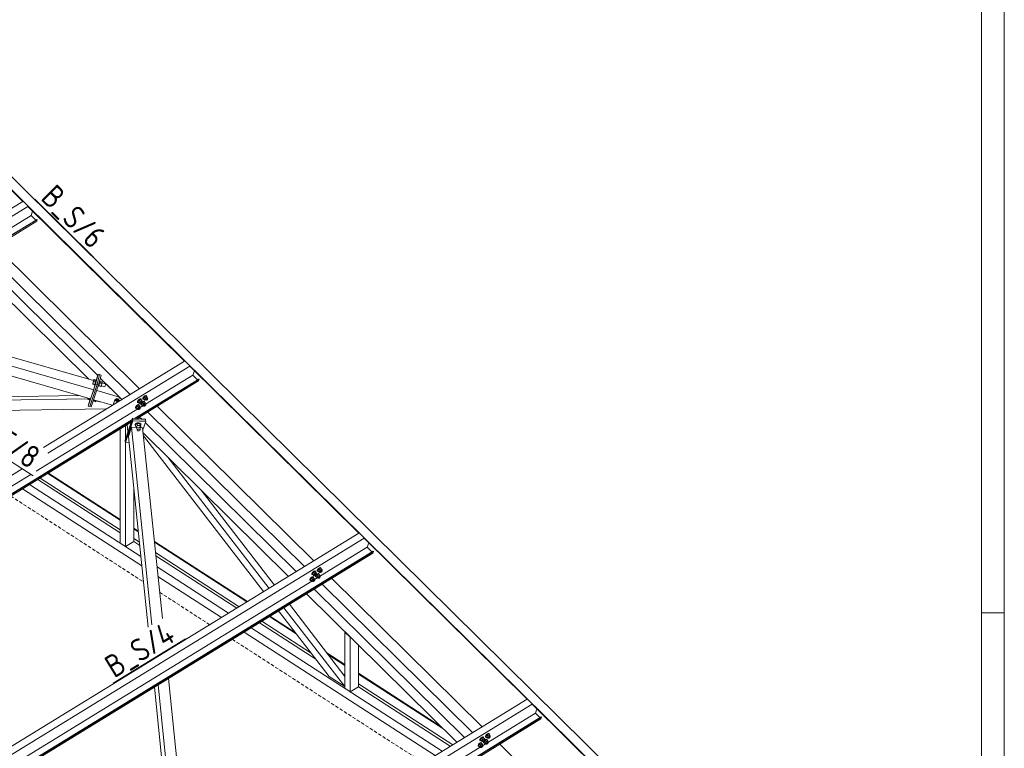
# Model space of a CAD drawing. Header units: millimetres. Extents: x 581 to 1768, y 561 to 1400.
# Tile 91 of 91: x 1595 to 1768, y 1131 to 1259. Entities that reach past the tile are written whole.
import ezdxf

# ---------------------------------------------------------------- set-up
doc = ezdxf.new("R2010")
doc.units = ezdxf.units.MM
doc.header["$LTSCALE"] = 0.6
doc.linetypes.add('VERDECKT2', pattern=[1.5, 1, -0.5])
doc.linetypes.add('XKITLINE00', pattern=[0])
for name, color, linetype, lineweight in [('Bolt', 7, 'Continuous', 0), ('DrawingSheet', 5, 'Continuous', 0), ('Part', 2, 'Continuous', 0), ('PartMark', 3, 'Continuous', 0)]:
    doc.layers.add(name, color=color, linetype=linetype, lineweight=lineweight)
doc.styles.add('ISOCPEUR', font='ISOCPEUR.TTF')

msp = doc.modelspace()

# ---------------------------------------------------------------- linework, layer by layer
at = {"layer": 'Bolt', "color": 3, "linetype": 'XKITLINE00', "lineweight": 0}
for p, q in [((1607.9, 1195.71), (1607.78, 1195.29)), ((1607.83, 1195.56), (1607.95, 1195.98)), ((1607.99, 1196.05), (1607.9, 1195.71)), ((1608.22, 1195.61), (1607.9, 1195.71)), ((1607.95, 1195.98), (1607.99, 1196.05)), ((1608.31, 1195.96), (1607.99, 1196.05)), ((1608.22, 1195.61), (1608.31, 1195.96)), ((1608.29, 1195.85), (1608.23, 1195.62)), ((1608.32, 1195.99), (1608.29, 1195.85)), ((1608.3, 1195.96), (1608.32, 1196.01)), ((1608.32, 1196.01), (1608.32, 1195.99)), ((1608.32, 1196.01), (1608.41, 1195.99)), ((1608.32, 1195.59), (1608.38, 1195.82)), ((1608.38, 1195.82), (1608.42, 1195.96)), ((1608.42, 1195.96), (1608.41, 1195.99)), ((1608.96, 1195.83), (1609.02, 1195.81)), ((1608.99, 1195.64), (1609.02, 1195.79)), ((1609.02, 1195.79), (1609.02, 1195.81)), ((1609.43, 1195.63), (1609.02, 1195.75)), ((1607.74, 1195.22), (1607.83, 1195.56)), ((1607.78, 1195.29), (1607.74, 1195.22)), ((1608.06, 1195.13), (1607.74, 1195.22)), ((1608.1, 1195.2), (1607.78, 1195.29)), ((1608.09, 1195.17), (1608.05, 1195.07)), ((1608.05, 1195.09), (1608.06, 1195.13)), ((1608.05, 1195.07), (1608.05, 1195.09)), ((1608.05, 1195.07), (1608.15, 1195.04)), ((1608.1, 1195.2), (1608.06, 1195.13)), ((1608.15, 1195.37), (1608.09, 1195.17)), ((1608.1, 1195.2), (1608.22, 1195.61)), ((1608.23, 1195.62), (1608.15, 1195.37)), ((1608.15, 1195.04), (1608.19, 1195.14)), ((1608.19, 1195.14), (1608.25, 1195.34)), ((1608.25, 1195.34), (1608.32, 1195.59)), ((1608.7, 1194.88), (1608.76, 1194.86)), ((1608.76, 1194.86), (1608.79, 1194.97)), ((1609.18, 1194.8), (1608.78, 1194.92)), ((1608.79, 1194.97), (1608.86, 1195.17)), ((1608.8, 1195), (1609.22, 1194.88)), ((1608.86, 1195.17), (1608.93, 1195.42)), ((1608.93, 1195.42), (1608.99, 1195.64)), ((1609.34, 1195.29), (1608.93, 1195.41)), ((1609.22, 1194.88), (1609.18, 1194.8)), ((1609.22, 1194.88), (1609.34, 1195.29)), ((1609.24, 1194.96), (1609.87, 1194.78)), ((1609.34, 1195.29), (1609.43, 1195.63)), ((1609.39, 1195.47), (1610.02, 1195.29)), ((1609.87, 1194.78), (1609.89, 1194.84)), ((1609.89, 1194.84), (1609.93, 1194.95)), ((1609.93, 1194.95), (1609.97, 1195.08)), ((1609.97, 1195.08), (1610, 1195.2)), ((1610, 1195.2), (1610.02, 1195.28)), ((1610.02, 1195.28), (1610.02, 1195.29)), ((1606.85, 1192.57), (1606.91, 1192.77)), ((1606.89, 1192.64), (1606.85, 1192.57)), ((1607.18, 1192.48), (1606.85, 1192.57)), ((1606.89, 1192.64), (1606.93, 1192.76)), ((1607.21, 1192.55), (1606.89, 1192.64)), ((1607.16, 1192.44), (1607.17, 1192.48)), ((1607.17, 1192.42), (1607.16, 1192.44)), ((1607.21, 1192.52), (1607.17, 1192.42)), ((1607.17, 1192.42), (1607.26, 1192.39)), ((1607.21, 1192.55), (1607.18, 1192.48)), ((1607.21, 1192.52), (1607.25, 1192.67)), ((1607.25, 1192.67), (1607.21, 1192.55)), ((1607.26, 1192.39), (1607.3, 1192.49)), ((1607.3, 1192.49), (1607.35, 1192.64)), ((1607.81, 1192.23), (1607.87, 1192.22)), ((1607.87, 1192.22), (1607.91, 1192.32)), ((1608.3, 1192.15), (1607.89, 1192.27)), ((1607.91, 1192.32), (1607.96, 1192.47)), ((1608.33, 1192.23), (1607.92, 1192.35)), ((1608.33, 1192.23), (1608.3, 1192.15)), ((1608.37, 1192.35), (1608.33, 1192.23)), ((1608.36, 1192.31), (1608.99, 1192.13)), ((1615.7, 1192.33), (1615.62, 1192.19)), ((1615.68, 1192.13), (1615.76, 1192.28)), ((1615.83, 1192.49), (1615.7, 1192.33)), ((1615.9, 1192.42), (1615.7, 1192.15)), ((1615.76, 1192.28), (1615.89, 1192.43)), ((1615.99, 1192.61), (1615.83, 1192.49)), ((1615.89, 1192.43), (1616.04, 1192.55)), ((1616.16, 1192.58), (1615.9, 1192.42)), ((1616.12, 1192.2), (1615.9, 1192.42)), ((1616.12, 1192.66), (1615.99, 1192.61)), ((1616.04, 1192.55), (1616.18, 1192.61)), ((1616.2, 1192.64), (1616.12, 1192.66)), ((1616.38, 1192.36), (1616.12, 1192.2)), ((1616.16, 1192.58), (1616.38, 1192.36)), ((1616.18, 1192.61), (1616.25, 1192.58)), ((1616.2, 1192.64), (1616.25, 1192.58)), ((1616.25, 1192.58), (1616.25, 1192.49)), ((1616.33, 1192.23), (1616.46, 1192.1)), ((1616.45, 1192.25), (1616.38, 1192.36)), ((1616.39, 1192.17), (1616.45, 1192.25)), ((1616.57, 1192.67), (1616.58, 1192.77)), ((1616.57, 1192.67), (1616.63, 1192.62)), ((1616.65, 1192.92), (1616.58, 1192.77)), ((1616.74, 1192.23), (1616.6, 1192.17)), ((1616.63, 1192.72), (1616.71, 1192.86)), ((1616.63, 1192.62), (1616.63, 1192.72)), ((1616.7, 1192.59), (1616.63, 1192.62)), ((1616.79, 1193.07), (1616.65, 1192.92)), ((1616.85, 1193.01), (1616.66, 1192.73)), ((1616.88, 1192.51), (1616.66, 1192.73)), ((1616.66, 1192.73), (1616.72, 1192.62)), ((1616.73, 1192.61), (1616.7, 1192.59)), ((1616.71, 1192.86), (1616.84, 1193.02)), ((1616.72, 1192.62), (1616.94, 1192.4)), ((1616.81, 1192.2), (1616.74, 1192.23)), ((1616.94, 1193.19), (1616.79, 1193.07)), ((1616.84, 1193.02), (1617, 1193.14)), ((1617.11, 1193.17), (1616.85, 1193.01)), ((1617.07, 1192.79), (1616.85, 1193.01)), ((1616.88, 1192.51), (1617.07, 1192.79)), ((1616.88, 1192.51), (1616.94, 1192.4)), ((1617.08, 1193.25), (1616.94, 1193.19)), ((1616.94, 1192.4), (1617.06, 1192.47)), ((1617, 1193.14), (1617.13, 1193.19)), ((1617, 1192.54), (1617.13, 1192.41)), ((1617.34, 1192.95), (1617.07, 1192.79)), ((1617.15, 1193.22), (1617.08, 1193.25)), ((1617.11, 1193.17), (1617.34, 1192.95)), ((1617.13, 1193.19), (1617.21, 1193.17)), ((1617.13, 1192.46), (1617.17, 1192.53)), ((1617.13, 1192.41), (1617.13, 1192.46)), ((1617.17, 1192.39), (1617.13, 1192.41)), ((1617.15, 1193.22), (1617.21, 1193.17)), ((1617.17, 1192.53), (1617.24, 1192.61)), ((1617.23, 1192.42), (1617.17, 1192.39)), ((1617.21, 1193.17), (1617.2, 1193.08)), ((1617.31, 1192.48), (1617.23, 1192.42)), ((1617.24, 1192.61), (1617.31, 1192.67)), ((1617.28, 1192.81), (1617.42, 1192.68)), ((1617.31, 1192.67), (1617.38, 1192.69)), ((1617.38, 1192.56), (1617.31, 1192.48)), ((1617.4, 1192.84), (1617.34, 1192.95)), ((1617.34, 1192.75), (1617.4, 1192.84)), ((1617.38, 1192.69), (1617.42, 1192.68)), ((1617.42, 1192.63), (1617.38, 1192.56)), ((1617.42, 1192.68), (1617.42, 1192.63)), ((1608.99, 1192.13), (1609, 1192.16)), ((1615.36, 1191.31), (1615.28, 1191.17)), ((1615.28, 1191.07), (1615.28, 1191.17)), ((1615.28, 1191.07), (1615.33, 1191.02)), ((1615.33, 1191.02), (1615.34, 1191.11)), ((1615.41, 1190.99), (1615.33, 1191.02)), ((1615.34, 1191.11), (1615.41, 1191.26)), ((1615.49, 1191.47), (1615.36, 1191.31)), ((1615.56, 1191.4), (1615.36, 1191.13)), ((1615.58, 1190.91), (1615.36, 1191.13)), ((1615.36, 1191.13), (1615.43, 1191.02)), ((1615.41, 1191.26), (1615.55, 1191.41)), ((1615.44, 1191), (1615.41, 1190.99)), ((1615.43, 1191.02), (1615.65, 1190.8)), ((1615.65, 1191.59), (1615.49, 1191.47)), ((1615.55, 1191.41), (1615.7, 1191.53)), ((1615.82, 1191.56), (1615.56, 1191.4)), ((1615.78, 1191.18), (1615.56, 1191.4)), ((1615.58, 1190.91), (1615.78, 1191.18)), ((1615.58, 1190.91), (1615.65, 1190.8)), ((1615.62, 1192.09), (1615.62, 1192.19)), ((1615.62, 1192.09), (1615.67, 1192.03)), ((1615.78, 1191.64), (1615.65, 1191.59)), ((1615.65, 1190.8), (1615.77, 1190.87)), ((1615.67, 1192.03), (1615.68, 1192.13)), ((1615.75, 1192.01), (1615.67, 1192.03)), ((1615.92, 1191.93), (1615.7, 1192.15)), ((1615.7, 1192.15), (1615.77, 1192.03)), ((1615.7, 1191.53), (1615.84, 1191.59)), ((1615.7, 1190.93), (1615.83, 1190.8)), ((1615.78, 1192.02), (1615.75, 1192.01)), ((1615.77, 1192.03), (1615.99, 1191.82)), ((1615.86, 1191.62), (1615.78, 1191.64)), ((1616.04, 1191.34), (1615.78, 1191.18)), ((1615.82, 1191.56), (1616.04, 1191.34)), ((1615.83, 1190.85), (1615.87, 1190.92)), ((1615.83, 1190.8), (1615.83, 1190.85)), ((1615.87, 1190.79), (1615.83, 1190.8)), ((1615.84, 1191.59), (1615.91, 1191.56)), ((1615.86, 1191.62), (1615.91, 1191.56)), ((1615.87, 1190.92), (1615.94, 1191)), ((1615.94, 1190.82), (1615.87, 1190.79)), ((1615.91, 1191.56), (1615.91, 1191.47)), ((1615.92, 1191.93), (1616.12, 1192.2)), ((1615.92, 1191.93), (1615.99, 1191.82)), ((1615.94, 1191), (1616.02, 1191.06)), ((1616.01, 1190.88), (1615.94, 1190.82)), ((1615.99, 1191.82), (1616.11, 1191.89)), ((1615.99, 1191.21), (1616.12, 1191.08)), ((1616.08, 1190.95), (1616.01, 1190.88)), ((1616.02, 1191.06), (1616.08, 1191.09)), ((1616.04, 1191.95), (1616.17, 1191.82)), ((1616.11, 1191.23), (1616.04, 1191.34)), ((1616.05, 1191.15), (1616.11, 1191.23)), ((1616.08, 1191.09), (1616.12, 1191.08)), ((1616.12, 1191.03), (1616.08, 1190.95)), ((1616.12, 1191.08), (1616.12, 1191.03)), ((1616.17, 1191.87), (1616.21, 1191.94)), ((1616.17, 1191.82), (1616.17, 1191.87)), ((1616.21, 1191.81), (1616.17, 1191.82)), ((1616.21, 1191.94), (1616.28, 1192.02)), ((1616.28, 1191.84), (1616.21, 1191.81)), ((1616.23, 1191.66), (1616.24, 1191.75)), ((1616.23, 1191.66), (1616.29, 1191.6)), ((1616.24, 1191.75), (1616.28, 1191.84)), ((1616.28, 1192.02), (1616.36, 1192.08)), ((1616.35, 1191.9), (1616.28, 1191.84)), ((1616.29, 1191.7), (1616.37, 1191.85)), ((1616.29, 1191.6), (1616.29, 1191.7)), ((1616.36, 1191.58), (1616.29, 1191.6)), ((1616.51, 1191.99), (1616.32, 1191.71)), ((1616.54, 1191.5), (1616.32, 1191.71)), ((1616.32, 1191.71), (1616.38, 1191.6)), ((1616.42, 1191.97), (1616.35, 1191.9)), ((1616.36, 1192.08), (1616.42, 1192.11)), ((1616.39, 1191.59), (1616.36, 1191.58)), ((1616.37, 1191.85), (1616.5, 1192)), ((1616.38, 1191.6), (1616.6, 1191.38)), ((1616.42, 1192.11), (1616.46, 1192.1)), ((1616.46, 1192.05), (1616.42, 1191.97)), ((1616.6, 1192.17), (1616.46, 1192.06)), ((1616.46, 1192.1), (1616.46, 1192.05)), ((1616.5, 1192), (1616.66, 1192.12)), ((1616.77, 1192.15), (1616.51, 1191.99)), ((1616.73, 1191.77), (1616.51, 1191.99)), ((1616.54, 1191.5), (1616.73, 1191.77)), ((1616.54, 1191.5), (1616.6, 1191.38)), ((1616.6, 1191.38), (1616.72, 1191.45)), ((1616.66, 1192.12), (1616.79, 1192.17)), ((1616.66, 1191.52), (1616.79, 1191.39)), ((1617, 1191.93), (1616.73, 1191.77)), ((1616.77, 1192.15), (1617, 1191.93)), ((1616.79, 1192.17), (1616.87, 1192.15)), ((1616.79, 1191.44), (1616.83, 1191.51)), ((1616.79, 1191.39), (1616.79, 1191.44)), ((1616.83, 1191.37), (1616.79, 1191.39)), ((1616.81, 1192.2), (1616.87, 1192.15)), ((1616.83, 1191.51), (1616.9, 1191.59)), ((1616.89, 1191.4), (1616.83, 1191.37)), ((1616.87, 1192.15), (1616.86, 1192.06)), ((1616.97, 1191.46), (1616.89, 1191.4)), ((1616.9, 1191.59), (1616.97, 1191.65)), ((1616.94, 1191.79), (1617.08, 1191.66)), ((1616.97, 1191.65), (1617.04, 1191.67)), ((1617.04, 1191.54), (1616.97, 1191.46)), ((1617.06, 1191.82), (1617, 1191.93)), ((1617, 1191.73), (1617.06, 1191.82)), ((1617.04, 1191.67), (1617.08, 1191.66)), ((1617.08, 1191.61), (1617.04, 1191.54)), ((1617.08, 1191.66), (1617.08, 1191.61)), ((1615.35, 1188.31), (1615.24, 1188.16)), ((1615.24, 1188.08), (1615.36, 1188.23)), ((1615.25, 1188), (1615.24, 1188.16)), ((1615.26, 1187.92), (1615.24, 1188.08)), ((1615.26, 1187.92), (1615.25, 1188)), ((1615.26, 1187.92), (1615.3, 1187.89)), ((1615.59, 1188.31), (1615.28, 1188.08)), ((1615.32, 1187.74), (1615.28, 1188.08)), ((1615.32, 1187.74), (1615.62, 1187.97)), ((1615.32, 1187.74), (1615.46, 1187.48)), ((1615.57, 1188.41), (1615.35, 1188.31)), ((1615.36, 1188.23), (1615.58, 1188.33)), ((1615.46, 1187.48), (1615.53, 1187.47)), ((1615.57, 1187.11), (1615.52, 1187.64)), ((1615.56, 1187.2), (1615.62, 1187.28)), ((1615.57, 1187.11), (1615.56, 1187.2)), ((1615.83, 1188.43), (1615.57, 1188.41)), ((1615.64, 1187.05), (1615.57, 1187.11)), ((1615.58, 1188.33), (1615.83, 1188.36)), ((1615.62, 1187.97), (1615.59, 1188.31)), ((1616.04, 1188.28), (1615.59, 1188.31)), ((1615.62, 1187.97), (1616.07, 1187.94)), ((1615.62, 1187.28), (1615.74, 1187.33)), ((1615.77, 1187.02), (1615.64, 1187.05)), ((1615.74, 1187.33), (1615.88, 1187.34)), ((1615.91, 1187.03), (1615.77, 1187.02)), ((1616.06, 1188.38), (1615.83, 1188.43)), ((1615.83, 1188.36), (1616.06, 1188.3)), ((1615.88, 1187.34), (1616, 1187.31)), ((1616.02, 1187.09), (1615.91, 1187.03)), ((1616, 1187.31), (1616.07, 1187.25)), ((1616.07, 1187.25), (1616.02, 1187.77)), ((1616.08, 1187.17), (1616.02, 1187.09)), ((1616.07, 1187.94), (1616.04, 1188.28)), ((1616.18, 1188.02), (1616.04, 1188.28)), ((1616.04, 1187.55), (1616.22, 1187.68)), ((1616.2, 1188.25), (1616.06, 1188.38)), ((1616.06, 1188.3), (1616.21, 1188.18)), ((1616.22, 1187.68), (1616.07, 1187.94)), ((1616.07, 1187.25), (1616.08, 1187.17)), ((1616.22, 1187.68), (1616.18, 1188.02)), ((1616.22, 1188.02), (1616.19, 1187.98)), ((1616.21, 1188.18), (1616.2, 1188.25)), ((1616.21, 1188.18), (1616.22, 1188.02)), ((1647.48, 1162.79), (1647.35, 1162.64)), ((1647.64, 1162.91), (1647.48, 1162.79)), ((1647.54, 1162.73), (1647.69, 1162.86)), ((1647.81, 1162.88), (1647.55, 1162.72)), ((1647.77, 1162.97), (1647.64, 1162.91)), ((1647.69, 1162.86), (1647.83, 1162.91)), ((1647.85, 1162.94), (1647.77, 1162.97)), ((1647.81, 1162.88), (1648.03, 1162.67)), ((1647.83, 1162.91), (1647.9, 1162.89)), ((1647.85, 1162.94), (1647.9, 1162.89)), ((1647.9, 1162.89), (1647.9, 1162.79)), ((1646.05, 1161.03), (1645.98, 1160.89)), ((1646.19, 1161.19), (1646.05, 1161.03)), ((1646.25, 1161.12), (1646.06, 1160.85)), ((1646.11, 1160.98), (1646.24, 1161.13)), ((1646.34, 1161.31), (1646.19, 1161.19)), ((1646.24, 1161.13), (1646.4, 1161.25)), ((1646.51, 1161.28), (1646.25, 1161.12)), ((1646.47, 1160.9), (1646.25, 1161.12)), ((1646.31, 1161.81), (1646.32, 1161.9)), ((1646.31, 1161.81), (1646.37, 1161.75)), ((1646.39, 1162.05), (1646.32, 1161.9)), ((1646.48, 1161.36), (1646.34, 1161.31)), ((1646.37, 1161.85), (1646.45, 1162)), ((1646.37, 1161.75), (1646.37, 1161.85)), ((1646.44, 1161.73), (1646.37, 1161.75)), ((1646.53, 1162.2), (1646.39, 1162.05)), ((1646.59, 1162.14), (1646.4, 1161.86)), ((1646.62, 1161.65), (1646.4, 1161.86)), ((1646.4, 1161.86), (1646.46, 1161.75)), ((1646.4, 1161.25), (1646.53, 1161.31)), ((1646.47, 1161.74), (1646.44, 1161.73)), ((1646.45, 1162), (1646.59, 1162.15)), ((1646.46, 1161.75), (1646.68, 1161.53)), ((1646.74, 1161.06), (1646.47, 1160.9)), ((1646.55, 1161.34), (1646.48, 1161.36)), ((1646.51, 1161.28), (1646.74, 1161.06)), ((1646.68, 1162.32), (1646.53, 1162.2)), ((1646.53, 1161.31), (1646.61, 1161.28)), ((1646.55, 1161.34), (1646.61, 1161.28)), ((1646.85, 1162.3), (1646.59, 1162.14)), ((1646.59, 1162.15), (1646.74, 1162.27)), ((1646.81, 1161.92), (1646.59, 1162.14)), ((1646.61, 1161.28), (1646.6, 1161.19)), ((1646.62, 1161.65), (1646.81, 1161.92)), ((1646.62, 1161.65), (1646.68, 1161.53)), ((1646.82, 1162.38), (1646.68, 1162.32)), ((1646.68, 1161.53), (1646.8, 1161.6)), ((1646.74, 1162.27), (1646.87, 1162.32)), ((1646.74, 1161.67), (1646.87, 1161.54)), ((1646.8, 1160.95), (1646.74, 1161.06)), ((1647.08, 1162.08), (1646.81, 1161.92)), ((1646.89, 1162.35), (1646.82, 1162.38)), ((1646.85, 1162.3), (1647.08, 1162.08)), ((1646.87, 1162.32), (1646.95, 1162.3)), ((1646.87, 1161.59), (1646.91, 1161.66)), ((1646.87, 1161.54), (1646.87, 1161.59)), ((1646.91, 1161.52), (1646.87, 1161.54)), ((1646.89, 1162.35), (1646.95, 1162.3)), ((1646.91, 1161.66), (1646.98, 1161.74)), ((1646.97, 1161.55), (1646.91, 1161.52)), ((1646.93, 1161.47), (1646.98, 1161.56)), ((1646.93, 1161.37), (1646.93, 1161.47)), ((1646.93, 1161.37), (1646.98, 1161.32)), ((1646.95, 1162.3), (1646.94, 1162.21)), ((1647.05, 1161.61), (1646.97, 1161.55)), ((1646.98, 1161.74), (1647.05, 1161.8)), ((1646.98, 1161.32), (1646.99, 1161.42)), ((1647.06, 1161.29), (1646.98, 1161.32)), ((1646.99, 1161.42), (1647.07, 1161.56)), ((1647.21, 1161.71), (1647.01, 1161.43)), ((1647.23, 1161.21), (1647.01, 1161.43)), ((1647.01, 1161.43), (1647.08, 1161.32)), ((1647.02, 1161.94), (1647.16, 1161.81)), ((1647.05, 1161.8), (1647.12, 1161.82)), ((1647.12, 1161.69), (1647.05, 1161.61)), ((1647.09, 1161.31), (1647.06, 1161.29)), ((1647.07, 1161.56), (1647.2, 1161.72)), ((1647.14, 1161.97), (1647.08, 1162.08)), ((1647.08, 1161.88), (1647.14, 1161.97)), ((1647.08, 1161.32), (1647.3, 1161.1)), ((1647.12, 1161.82), (1647.16, 1161.81)), ((1647.16, 1161.76), (1647.12, 1161.69)), ((1647.3, 1161.89), (1647.16, 1161.78)), ((1647.16, 1161.81), (1647.16, 1161.76)), ((1647.2, 1161.72), (1647.35, 1161.84)), ((1647.47, 1161.87), (1647.21, 1161.71)), ((1647.43, 1161.49), (1647.21, 1161.71)), ((1647.23, 1161.21), (1647.43, 1161.49)), ((1647.23, 1161.21), (1647.3, 1161.1)), ((1647.35, 1162.64), (1647.27, 1162.49)), ((1647.27, 1162.39), (1647.27, 1162.49)), ((1647.27, 1162.39), (1647.32, 1162.34)), ((1647.43, 1161.95), (1647.3, 1161.89)), ((1647.3, 1161.1), (1647.42, 1161.17)), ((1647.32, 1162.34), (1647.33, 1162.44)), ((1647.4, 1162.31), (1647.32, 1162.34)), ((1647.33, 1162.44), (1647.41, 1162.58)), ((1647.55, 1162.72), (1647.35, 1162.45)), ((1647.57, 1162.23), (1647.35, 1162.45)), ((1647.35, 1162.45), (1647.42, 1162.34)), ((1647.35, 1161.84), (1647.49, 1161.89)), ((1647.35, 1161.24), (1647.48, 1161.1)), ((1647.43, 1162.32), (1647.4, 1162.31)), ((1647.41, 1162.58), (1647.54, 1162.73)), ((1647.42, 1162.34), (1647.64, 1162.12)), ((1647.51, 1161.92), (1647.43, 1161.95)), ((1647.69, 1161.65), (1647.43, 1161.49)), ((1647.47, 1161.87), (1647.69, 1161.65)), ((1647.48, 1161.15), (1647.52, 1161.23)), ((1647.48, 1161.1), (1647.48, 1161.15)), ((1647.52, 1161.09), (1647.48, 1161.1)), ((1647.49, 1161.89), (1647.56, 1161.87)), ((1647.51, 1161.92), (1647.56, 1161.87)), ((1647.52, 1161.23), (1647.59, 1161.3)), ((1647.59, 1161.12), (1647.52, 1161.09)), ((1647.77, 1162.5), (1647.55, 1162.72)), ((1647.56, 1161.87), (1647.56, 1161.78)), ((1647.57, 1162.23), (1647.77, 1162.5)), ((1647.57, 1162.23), (1647.64, 1162.12)), ((1647.59, 1161.3), (1647.67, 1161.36)), ((1647.66, 1161.18), (1647.59, 1161.12)), ((1647.64, 1162.12), (1647.76, 1162.19)), ((1647.64, 1161.51), (1647.77, 1161.38)), ((1647.73, 1161.26), (1647.66, 1161.18)), ((1647.67, 1161.36), (1647.74, 1161.39)), ((1647.69, 1162.25), (1647.82, 1162.12)), ((1647.76, 1161.53), (1647.69, 1161.65)), ((1647.7, 1161.45), (1647.76, 1161.53)), ((1647.77, 1161.33), (1647.73, 1161.26)), ((1647.74, 1161.39), (1647.77, 1161.38)), ((1648.03, 1162.67), (1647.77, 1162.5)), ((1647.77, 1161.38), (1647.77, 1161.33)), ((1647.82, 1162.17), (1647.86, 1162.25)), ((1647.82, 1162.12), (1647.82, 1162.17)), ((1647.86, 1162.11), (1647.82, 1162.12)), ((1647.86, 1162.25), (1647.93, 1162.32)), ((1647.93, 1162.14), (1647.86, 1162.11)), ((1647.93, 1162.32), (1648.01, 1162.38)), ((1648, 1162.2), (1647.93, 1162.14)), ((1647.98, 1162.53), (1648.11, 1162.4)), ((1648.07, 1162.27), (1648, 1162.2)), ((1648.01, 1162.38), (1648.08, 1162.41)), ((1648.1, 1162.55), (1648.03, 1162.67)), ((1648.04, 1162.47), (1648.1, 1162.55)), ((1648.11, 1162.35), (1648.07, 1162.27)), ((1648.08, 1162.41), (1648.11, 1162.4)), ((1648.11, 1162.4), (1648.11, 1162.35)), ((1645.97, 1160.79), (1645.98, 1160.89)), ((1645.97, 1160.79), (1646.03, 1160.73)), ((1646.03, 1160.83), (1646.11, 1160.98)), ((1646.03, 1160.73), (1646.03, 1160.83)), ((1646.1, 1160.71), (1646.03, 1160.73)), ((1646.28, 1160.63), (1646.06, 1160.85)), ((1646.06, 1160.85), (1646.12, 1160.73)), ((1646.13, 1160.72), (1646.1, 1160.71)), ((1646.12, 1160.73), (1646.34, 1160.51)), ((1646.28, 1160.63), (1646.47, 1160.9)), ((1646.28, 1160.63), (1646.34, 1160.51)), ((1646.34, 1160.51), (1646.46, 1160.58)), ((1646.4, 1160.65), (1646.53, 1160.52)), ((1646.53, 1160.57), (1646.57, 1160.64)), ((1646.53, 1160.52), (1646.53, 1160.57)), ((1646.57, 1160.51), (1646.53, 1160.52)), ((1646.57, 1160.64), (1646.64, 1160.72)), ((1646.63, 1160.53), (1646.57, 1160.51)), ((1646.71, 1160.59), (1646.63, 1160.53)), ((1646.64, 1160.72), (1646.71, 1160.78)), ((1646.68, 1160.92), (1646.82, 1160.79)), ((1646.71, 1160.78), (1646.78, 1160.81)), ((1646.78, 1160.67), (1646.71, 1160.59)), ((1646.74, 1160.87), (1646.8, 1160.95)), ((1646.78, 1160.81), (1646.82, 1160.79)), ((1646.82, 1160.74), (1646.78, 1160.67)), ((1646.82, 1160.79), (1646.82, 1160.74)), ((1676.93, 1133.45), (1676.85, 1133.31)), ((1676.85, 1133.21), (1676.85, 1133.31)), ((1676.91, 1133.25), (1676.99, 1133.4)), ((1677.07, 1133.6), (1676.93, 1133.45)), ((1677.13, 1133.54), (1676.93, 1133.27)), ((1676.99, 1133.4), (1677.12, 1133.55)), ((1677.22, 1133.73), (1677.07, 1133.6)), ((1677.12, 1133.55), (1677.28, 1133.67)), ((1677.39, 1133.7), (1677.13, 1133.54)), ((1677.35, 1133.32), (1677.13, 1133.54)), ((1677.16, 1133.05), (1677.35, 1133.32)), ((1677.35, 1133.78), (1677.22, 1133.73)), ((1677.28, 1133.67), (1677.41, 1133.73)), ((1677.43, 1133.76), (1677.35, 1133.78)), ((1677.61, 1133.48), (1677.35, 1133.32)), ((1677.39, 1133.7), (1677.61, 1133.48)), ((1677.41, 1133.73), (1677.49, 1133.7)), ((1677.43, 1133.76), (1677.49, 1133.7)), ((1677.49, 1133.7), (1677.48, 1133.61)), ((1677.56, 1133.34), (1677.7, 1133.21)), ((1677.68, 1133.37), (1677.61, 1133.48)), ((1677.62, 1133.29), (1677.68, 1133.37)), ((1675.64, 1131.85), (1675.56, 1131.7)), ((1675.56, 1131.6), (1675.56, 1131.7)), ((1675.56, 1131.6), (1675.61, 1131.55)), ((1675.61, 1131.65), (1675.69, 1131.79)), ((1675.61, 1131.55), (1675.61, 1131.65)), ((1675.77, 1132), (1675.64, 1131.85)), ((1675.83, 1131.93), (1675.64, 1131.66)), ((1675.86, 1131.44), (1675.64, 1131.66)), ((1675.64, 1131.66), (1675.71, 1131.55)), ((1675.69, 1131.79), (1675.83, 1131.95)), ((1675.93, 1132.12), (1675.77, 1132)), ((1676.1, 1132.1), (1675.83, 1131.93)), ((1675.83, 1131.95), (1675.98, 1132.07)), ((1676.06, 1131.72), (1675.83, 1131.93)), ((1675.86, 1131.44), (1676.06, 1131.72)), ((1675.98, 1132.87), (1675.9, 1132.72)), ((1675.9, 1132.62), (1675.9, 1132.72)), ((1675.9, 1132.62), (1675.95, 1132.57)), ((1676.06, 1132.18), (1675.93, 1132.12)), ((1675.95, 1132.66), (1676.03, 1132.81)), ((1675.95, 1132.57), (1675.95, 1132.66)), ((1676.03, 1132.54), (1675.95, 1132.57)), ((1676.11, 1133.02), (1675.98, 1132.87)), ((1676.17, 1132.95), (1675.98, 1132.68)), ((1676.2, 1132.46), (1675.98, 1132.68)), ((1675.98, 1132.68), (1676.05, 1132.57)), ((1675.98, 1132.07), (1676.12, 1132.12)), ((1676.03, 1132.81), (1676.17, 1132.96)), ((1676.06, 1132.55), (1676.03, 1132.54)), ((1676.05, 1132.57), (1676.27, 1132.35)), ((1676.13, 1132.15), (1676.06, 1132.18)), ((1676.32, 1131.88), (1676.06, 1131.72)), ((1676.1, 1132.1), (1676.32, 1131.88)), ((1676.27, 1133.14), (1676.11, 1133.02)), ((1676.12, 1132.12), (1676.19, 1132.1)), ((1676.13, 1132.15), (1676.19, 1132.1)), ((1676.44, 1133.11), (1676.17, 1132.95)), ((1676.17, 1132.96), (1676.32, 1133.09)), ((1676.4, 1132.73), (1676.17, 1132.95)), ((1676.19, 1132.1), (1676.19, 1132.01)), ((1676.2, 1132.46), (1676.4, 1132.73)), ((1676.2, 1132.46), (1676.27, 1132.35)), ((1676.22, 1131.53), (1676.3, 1131.59)), ((1676.4, 1133.2), (1676.27, 1133.14)), ((1676.27, 1132.35), (1676.39, 1132.42)), ((1676.27, 1131.74), (1676.4, 1131.61)), ((1676.3, 1131.59), (1676.36, 1131.62)), ((1676.32, 1133.09), (1676.46, 1133.14)), ((1676.32, 1132.48), (1676.45, 1132.35)), ((1676.39, 1131.76), (1676.32, 1131.88)), ((1676.33, 1131.68), (1676.39, 1131.76)), ((1676.36, 1131.62), (1676.4, 1131.61)), ((1676.47, 1133.17), (1676.4, 1133.2)), ((1676.66, 1132.9), (1676.4, 1132.73)), ((1676.4, 1131.61), (1676.4, 1131.56)), ((1676.44, 1133.11), (1676.66, 1132.9)), ((1676.45, 1132.4), (1676.49, 1132.47)), ((1676.45, 1132.35), (1676.45, 1132.4)), ((1676.49, 1132.34), (1676.45, 1132.35)), ((1676.46, 1133.14), (1676.53, 1133.11)), ((1676.47, 1133.17), (1676.53, 1133.11)), ((1676.49, 1132.47), (1676.56, 1132.55)), ((1676.56, 1132.37), (1676.49, 1132.34)), ((1676.51, 1132.29), (1676.56, 1132.37)), ((1676.51, 1132.19), (1676.51, 1132.29)), ((1676.51, 1132.19), (1676.57, 1132.13)), ((1676.53, 1133.11), (1676.53, 1133.02)), ((1676.56, 1132.55), (1676.64, 1132.61)), ((1676.63, 1132.43), (1676.56, 1132.37)), ((1676.57, 1132.23), (1676.65, 1132.38)), ((1676.57, 1132.13), (1676.57, 1132.23)), ((1676.64, 1132.11), (1676.57, 1132.13)), ((1676.79, 1132.52), (1676.59, 1132.25)), ((1676.82, 1132.03), (1676.59, 1132.25)), ((1676.59, 1132.25), (1676.66, 1132.13)), ((1676.61, 1132.76), (1676.74, 1132.63)), ((1676.7, 1132.5), (1676.63, 1132.43)), ((1676.64, 1132.61), (1676.7, 1132.64)), ((1676.67, 1132.12), (1676.64, 1132.11)), ((1676.65, 1132.38), (1676.78, 1132.53)), ((1676.73, 1132.78), (1676.66, 1132.9)), ((1676.66, 1132.13), (1676.88, 1131.91)), ((1676.67, 1132.7), (1676.73, 1132.78)), ((1676.7, 1132.64), (1676.74, 1132.63)), ((1676.74, 1132.58), (1676.7, 1132.5)), ((1676.88, 1132.71), (1676.74, 1132.6)), ((1676.74, 1132.63), (1676.74, 1132.58)), ((1676.78, 1132.53), (1676.94, 1132.65)), ((1677.05, 1132.68), (1676.79, 1132.52)), ((1677.01, 1132.3), (1676.79, 1132.52)), ((1676.82, 1132.03), (1677.01, 1132.3)), ((1676.82, 1132.03), (1676.88, 1131.91)), ((1676.85, 1133.21), (1676.91, 1133.15)), ((1677.01, 1132.76), (1676.88, 1132.71)), ((1676.88, 1131.91), (1677, 1131.99)), ((1676.91, 1133.15), (1676.91, 1133.25)), ((1676.98, 1133.13), (1676.91, 1133.15)), ((1677.16, 1133.05), (1676.93, 1133.27)), ((1676.93, 1133.27), (1677, 1133.15)), ((1676.93, 1132.05), (1677.07, 1131.92)), ((1676.94, 1132.65), (1677.07, 1132.71)), ((1677.01, 1133.14), (1676.98, 1133.13)), ((1677, 1133.15), (1677.22, 1132.93)), ((1677.09, 1132.74), (1677.01, 1132.76)), ((1677.27, 1132.46), (1677.01, 1132.3)), ((1677.05, 1132.68), (1677.27, 1132.46)), ((1677.07, 1132.71), (1677.15, 1132.68)), ((1677.07, 1131.97), (1677.11, 1132.04)), ((1677.07, 1131.92), (1677.07, 1131.97)), ((1677.1, 1131.91), (1677.07, 1131.92)), ((1677.09, 1132.74), (1677.15, 1132.68)), ((1677.17, 1131.93), (1677.1, 1131.91)), ((1677.11, 1132.04), (1677.18, 1132.12)), ((1677.15, 1132.68), (1677.14, 1132.59)), ((1677.16, 1133.05), (1677.22, 1132.93)), ((1677.25, 1131.99), (1677.17, 1131.93)), ((1677.18, 1132.12), (1677.25, 1132.18)), ((1677.22, 1132.93), (1677.34, 1133)), ((1677.22, 1132.32), (1677.36, 1132.19)), ((1677.25, 1132.18), (1677.32, 1132.21)), ((1677.32, 1132.07), (1677.25, 1131.99)), ((1677.27, 1133.07), (1677.41, 1132.94)), ((1677.34, 1132.35), (1677.27, 1132.46)), ((1677.28, 1132.27), (1677.34, 1132.35)), ((1677.32, 1132.21), (1677.36, 1132.19)), ((1677.36, 1132.14), (1677.32, 1132.07)), ((1677.36, 1132.19), (1677.36, 1132.14)), ((1677.41, 1132.99), (1677.45, 1133.06)), ((1677.41, 1132.94), (1677.41, 1132.99)), ((1677.44, 1132.93), (1677.41, 1132.94)), ((1677.51, 1132.95), (1677.44, 1132.93)), ((1677.45, 1133.06), (1677.52, 1133.14)), ((1677.59, 1133.01), (1677.51, 1132.95)), ((1677.52, 1133.14), (1677.59, 1133.2)), ((1677.59, 1133.2), (1677.66, 1133.23)), ((1677.66, 1133.09), (1677.59, 1133.01)), ((1677.66, 1133.23), (1677.7, 1133.21)), ((1677.7, 1133.16), (1677.66, 1133.09)), ((1677.7, 1133.21), (1677.7, 1133.16)), ((1675.69, 1131.52), (1675.61, 1131.55)), ((1675.72, 1131.54), (1675.69, 1131.52)), ((1675.71, 1131.55), (1675.93, 1131.33)), ((1675.86, 1131.44), (1675.93, 1131.33)), ((1675.93, 1131.33), (1676.05, 1131.4)), ((1675.98, 1131.46), (1676.11, 1131.33)), ((1676.11, 1131.38), (1676.15, 1131.46)), ((1676.11, 1131.33), (1676.11, 1131.38)), ((1676.15, 1131.32), (1676.11, 1131.33)), ((1676.15, 1131.46), (1676.22, 1131.53)), ((1676.22, 1131.35), (1676.15, 1131.32)), ((1676.29, 1131.41), (1676.22, 1131.35)), ((1676.36, 1131.49), (1676.29, 1131.41)), ((1676.4, 1131.56), (1676.36, 1131.49))]:
    msp.add_line(p, q, dxfattribs=at)
at = {"layer": 'DrawingSheet', "color": 2, "linetype": 'XKITLINE00', "lineweight": 0}
for p, q in [((1768.18, 561), (1768.18, 1400)), ((1768.18, 1155), (1764.18, 1155))]:
    msp.add_line(p, q, dxfattribs=at)
at = {"layer": 'DrawingSheet', "color": 3, "linetype": 'XKITLINE00', "lineweight": 0}
msp.add_line((1764.18, 565), (1764.18, 1396), dxfattribs=at)
at = {"layer": 'Part', "color": 2, "linetype": 'XKITLINE00', "lineweight": 0}
for p, q in [((1504.03, 1317.63), (1698.46, 1125.82)), ((1505.46, 1318.5), (1699.89, 1126.7)), ((1566.76, 1255.66), (1595.43, 1227.38)), ((1520.38, 1181.37), (1595.43, 1227.38)), ((1521.3, 1180.47), (1596.34, 1226.48)), ((1596.34, 1226.48), (1623.9, 1199.29)), ((1596.9, 1224.91), (1597.15, 1225.67)), ((1596.9, 1224.91), (1520.49, 1178.07)), ((1521.48, 1177.04), (1597.89, 1223.88)), ((1597.94, 1224.23), (1521.54, 1177.39)), ((1597.99, 1224.19), (1521.58, 1177.34)), ((1597.72, 1224.09), (1596.9, 1224.91)), ((1597.89, 1223.88), (1597.99, 1224.19)), ((1597.99, 1224.19), (1597.94, 1224.23)), ((1588.97, 1218.41), (1614.31, 1193.41)), ((1588.97, 1218.41), (1614.31, 1193.41)), ((1590.64, 1219.44), (1615.98, 1194.43)), ((1586.18, 1216.7), (1607.06, 1196.1)), ((1587.53, 1217.53), (1608.62, 1196.73)), ((1569.96, 1206.76), (1608.3, 1195.75)), ((1566.21, 1204.46), (1607.38, 1192.63)), ((1568.19, 1205.68), (1607.92, 1194.26)), ((1599.11, 1184.09), (1623.9, 1199.29)), ((1599.84, 1183.08), (1624.81, 1198.39)), ((1624.81, 1198.39), (1654.59, 1169.01)), ((1625.37, 1196.82), (1625.63, 1197.59)), ((1625.37, 1196.82), (1597.79, 1179.91)), ((1607.92, 1194.26), (1608.3, 1195.75)), ((1608.71, 1196.99), (1608.26, 1195.26)), ((1608.29, 1195.75), (1608.71, 1196.99)), ((1608.52, 1195.19), (1608.96, 1196.92)), ((1608.96, 1196.92), (1608.52, 1195.19)), ((1608.96, 1196.92), (1608.71, 1196.99)), ((1608.78, 1195.11), (1609.22, 1196.84)), ((1609.22, 1196.84), (1608.96, 1196.92)), ((1609.07, 1196.28), (1612.88, 1192.53)), ((1615.11, 1189.21), (1626.42, 1196.14)), ((1615.21, 1189.2), (1626.46, 1196.1)), ((1615.57, 1189.18), (1626.36, 1195.79)), ((1626.2, 1196.01), (1625.37, 1196.82)), ((1626.36, 1195.79), (1626.46, 1196.1)), ((1626.42, 1196.14), (1626.46, 1196.1)), ((1608.26, 1195.26), (1606.97, 1191.39)), ((1607.23, 1191.31), (1608.52, 1195.19)), ((1607.23, 1191.31), (1608.52, 1195.19)), ((1607.38, 1192.63), (1607.92, 1194.26)), ((1608.78, 1195.11), (1607.48, 1191.24)), ((1608.52, 1195.19), (1608.26, 1195.26)), ((1608.44, 1194.11), (1612.44, 1192.97)), ((1608.52, 1195.19), (1608.78, 1195.11)), ((1608.89, 1195.57), (1610.16, 1195.21)), ((1612.44, 1192.97), (1610.16, 1195.21)), ((1575.45, 1192.76), (1605.36, 1193.21)), ((1586.31, 1192.35), (1607.25, 1192.67)), ((1607.3, 1192.66), (1606.97, 1191.39)), ((1607.9, 1192.48), (1611.23, 1191.52)), ((1611.63, 1192.49), (1611.33, 1191.58)), ((1611.82, 1192.61), (1611.63, 1192.49)), ((1611.63, 1192.49), (1612.08, 1192.05)), ((1612.01, 1192.73), (1611.82, 1192.61)), ((1611.82, 1192.61), (1612.27, 1192.16)), ((1612.27, 1192.16), (1611.82, 1192.61)), ((1612.47, 1192.28), (1612.01, 1192.73)), ((1612.27, 1192.47), (1612.44, 1192.97)), ((1589.05, 1190.59), (1610.23, 1190.91)), ((1606.97, 1191.39), (1607.23, 1191.31)), ((1607.48, 1191.24), (1607.23, 1191.31)), ((1619.11, 1191.35), (1646.68, 1164.15)), ((1550.01, 1149.3), (1614.64, 1188.93)), ((1550.05, 1149.26), (1614.61, 1188.84)), ((1613.45, 1185.36), (1614.75, 1189.23)), ((1614.77, 1189.02), (1613.48, 1185.15)), ((1613.48, 1185.15), (1614.77, 1189.02)), ((1614.79, 1188.81), (1613.5, 1184.94)), ((1617.02, 1189.09), (1614.75, 1189.23)), ((1614.75, 1189.23), (1614.77, 1189.02)), ((1614.77, 1189.02), (1617.04, 1188.88)), ((1617.04, 1188.88), (1614.77, 1189.02)), ((1614.77, 1189.02), (1614.79, 1188.81)), ((1614.79, 1188.81), (1617.07, 1188.67)), ((1616, 1189.44), (1616.32, 1189.13)), ((1616, 1189.44), (1616.32, 1189.13)), ((1617.04, 1188.88), (1617.02, 1189.09)), ((1617.07, 1188.67), (1617.04, 1188.88)), ((1617.44, 1190.32), (1645, 1163.13)), ((1617.44, 1190.32), (1645, 1163.13)), ((1549.95, 1148.95), (1614.51, 1188.53)), ((1612.6, 1167.26), (1612.6, 1187.36)), ((1613.53, 1185.57), (1613.53, 1187.93)), ((1613.95, 1186.85), (1613.82, 1188.11)), ((1614.03, 1186.05), (1614.58, 1187.68)), ((1614.5, 1188.48), (1614.49, 1188.52)), ((1614.58, 1187.68), (1616.53, 1187.56)), ((1618.17, 1152.9), (1614.58, 1187.68)), ((1620, 1154.01), (1616.53, 1187.56)), ((1616.57, 1187.18), (1617.07, 1188.67)), ((1617, 1188.46), (1643.57, 1162.25)), ((1613.48, 1185.15), (1613.45, 1185.36)), ((1617.5, 1152.48), (1614.03, 1186.05)), ((1616.62, 1186.67), (1642.22, 1161.42)), ((1637.83, 1158.73), (1616.68, 1186.14)), ((1613.5, 1184.94), (1613.48, 1185.15)), ((1613.5, 1184.94), (1614.15, 1184.9)), ((1613.53, 1166.66), (1613.53, 1184.94)), ((1638.77, 1159.31), (1620.95, 1182.4)), ((1549.77, 1152.38), (1595.35, 1180.33)), ((1596.87, 1179.35), (1548.96, 1149.98)), ((1598.07, 1178.45), (1612.6, 1169.07)), ((1598.49, 1178.71), (1612.6, 1169.6)), ((1599.85, 1179.54), (1612.6, 1171.31)), ((1599.95, 1179.6), (1612.6, 1171.43)), ((1595.4, 1176.81), (1616.39, 1163.26)), ((1596.64, 1177.57), (1616.22, 1164.92)), ((1614.96, 1167.54), (1614.96, 1177.11)), ((1639.73, 1159.89), (1626.85, 1176.58)), ((1614.96, 1169.9), (1615.76, 1169.39)), ((1614.96, 1169.78), (1615.77, 1169.26)), ((1579.55, 1123), (1654.6, 1169.01)), ((1580.46, 1122.1), (1655.51, 1168.11)), ((1614.96, 1168.07), (1615.96, 1167.43)), ((1655.51, 1168.11), (1684.18, 1139.82)), ((1656.07, 1166.54), (1579.66, 1119.7)), ((1612.6, 1167.26), (1613.53, 1166.66)), ((1613.53, 1166.66), (1614.96, 1167.54)), ((1614.96, 1167.54), (1616.02, 1166.86)), ((1618.6, 1167.55), (1634.97, 1156.98)), ((1618.61, 1167.42), (1634.87, 1156.92)), ((1656.07, 1166.54), (1656.32, 1167.3)), ((1656.89, 1165.72), (1656.07, 1166.54)), ((1580.65, 1118.67), (1657.05, 1165.51)), ((1657.11, 1165.86), (1580.71, 1119.02)), ((1657.16, 1165.82), (1580.75, 1118.97)), ((1618.8, 1165.59), (1633.52, 1156.08)), ((1618.86, 1165.02), (1633.09, 1155.83)), ((1657.05, 1165.51), (1657.16, 1165.82)), ((1657.16, 1165.82), (1657.11, 1165.86)), ((1619.06, 1163.09), (1631.66, 1154.95)), ((1619.23, 1161.42), (1630.42, 1154.19)), ((1649.8, 1161.07), (1676.26, 1134.97)), ((1648.13, 1160.04), (1674.59, 1133.94)), ((1648.13, 1160.04), (1674.59, 1133.94)), ((1645.35, 1158.33), (1671.8, 1132.23)), ((1646.7, 1159.16), (1673.16, 1133.07)), ((1652.1, 1142.04), (1641.4, 1155.91)), ((1652.14, 1143.82), (1642.35, 1156.5)), ((1638.85, 1154.35), (1643.56, 1151.3)), ((1638.94, 1154.41), (1643.38, 1151.54)), ((1649.33, 1143.83), (1640.45, 1155.33)), ((1635.63, 1152.38), (1669.24, 1130.67)), ((1637.07, 1153.26), (1647.02, 1146.83)), ((1637.49, 1153.52), (1646.19, 1147.89)), ((1634.4, 1151.62), (1668.01, 1129.91)), ((1653.07, 1150.72), (1652.14, 1151.63)), ((1652.14, 1151.63), (1652.14, 1141.72)), ((1653.07, 1141.12), (1653.07, 1150.72)), ((1654.5, 1142), (1654.5, 1149.3)), ((1620.6, 1148.17), (1620.59, 1148.28)), ((1648.95, 1147.94), (1652.14, 1145.89)), ((1649.14, 1147.7), (1652.14, 1145.76)), ((1618.11, 1146.64), (1618.1, 1146.75)), ((1618.78, 1147.05), (1618.77, 1147.16)), ((1649.33, 1143.83), (1652.1, 1142.04)), ((1651.77, 1144.29), (1652.14, 1144.06)), ((1654.5, 1144.36), (1669.02, 1134.98)), ((1654.5, 1144.24), (1669.37, 1134.63)), ((1623.37, 1102.55), (1619.26, 1142.34)), ((1625.2, 1103.66), (1621.09, 1143.46)), ((1652.1, 1142.04), (1652.14, 1142.07)), ((1653.07, 1141.12), (1654.5, 1142)), ((1654.5, 1142.53), (1671.1, 1131.8)), ((1654.5, 1142), (1670.68, 1131.55)), ((1622.7, 1102.14), (1618.59, 1141.93)), ((1652.14, 1141.72), (1653.07, 1141.12)), ((1609.14, 1093.82), (1684.18, 1139.82)), ((1610.05, 1092.92), (1685.09, 1138.92)), ((1685.09, 1138.92), (1697.53, 1126.66)), ((1685.65, 1137.35), (1609.24, 1090.51)), ((1685.65, 1137.35), (1685.91, 1138.12)), ((1686.47, 1136.54), (1685.65, 1137.35)), ((1610.23, 1089.48), (1686.64, 1136.33)), ((1686.69, 1136.68), (1610.29, 1089.83)), ((1686.74, 1136.63), (1610.33, 1089.79)), ((1686.64, 1136.33), (1686.74, 1136.63)), ((1686.74, 1136.63), (1686.69, 1136.68)), ((1679.39, 1131.88), (1684.14, 1127.19))]:
    msp.add_line(p, q, dxfattribs=at)
at = {"layer": 'Part', "color": 4, "linetype": 'VERDECKT2', "lineweight": 0}
for p, q in [((1593.32, 1175.54), (1616.68, 1160.45)), ((1619.52, 1158.61), (1628.34, 1152.91)), ((1632.32, 1150.34), (1665.93, 1128.63))]:
    msp.add_line(p, q, dxfattribs=at)
at = {"layer": 'PartMark', "color": 1, "linetype": 'XKITLINE00', "lineweight": 0}
for p, q in [((1597.55, 1227.8), (1607.95, 1217.54)), ((1582.68, 1188.51), (1597.26, 1179.09)), ((1611.33, 1142.6), (1624.07, 1150.41))]:
    msp.add_line(p, q, dxfattribs=at)

# ---------------------------------------------------------------- texts
at = {"layer": 'PartMark', "color": 1, "style": 'ISOCPEUR', "width": 0.85}
for s, rotation, p in [('B_S/6', -44.6105, (1598.4, 1227.81)), ('B_RT/8', -32.8649, (1583.51, 1188.69)), ('B_S/4', 31.5127, (1611.53, 1143.43))]:
    msp.add_text(s, height=4, rotation=rotation, dxfattribs=at).set_placement(p)

doc.saveas('drawing.dxf')
